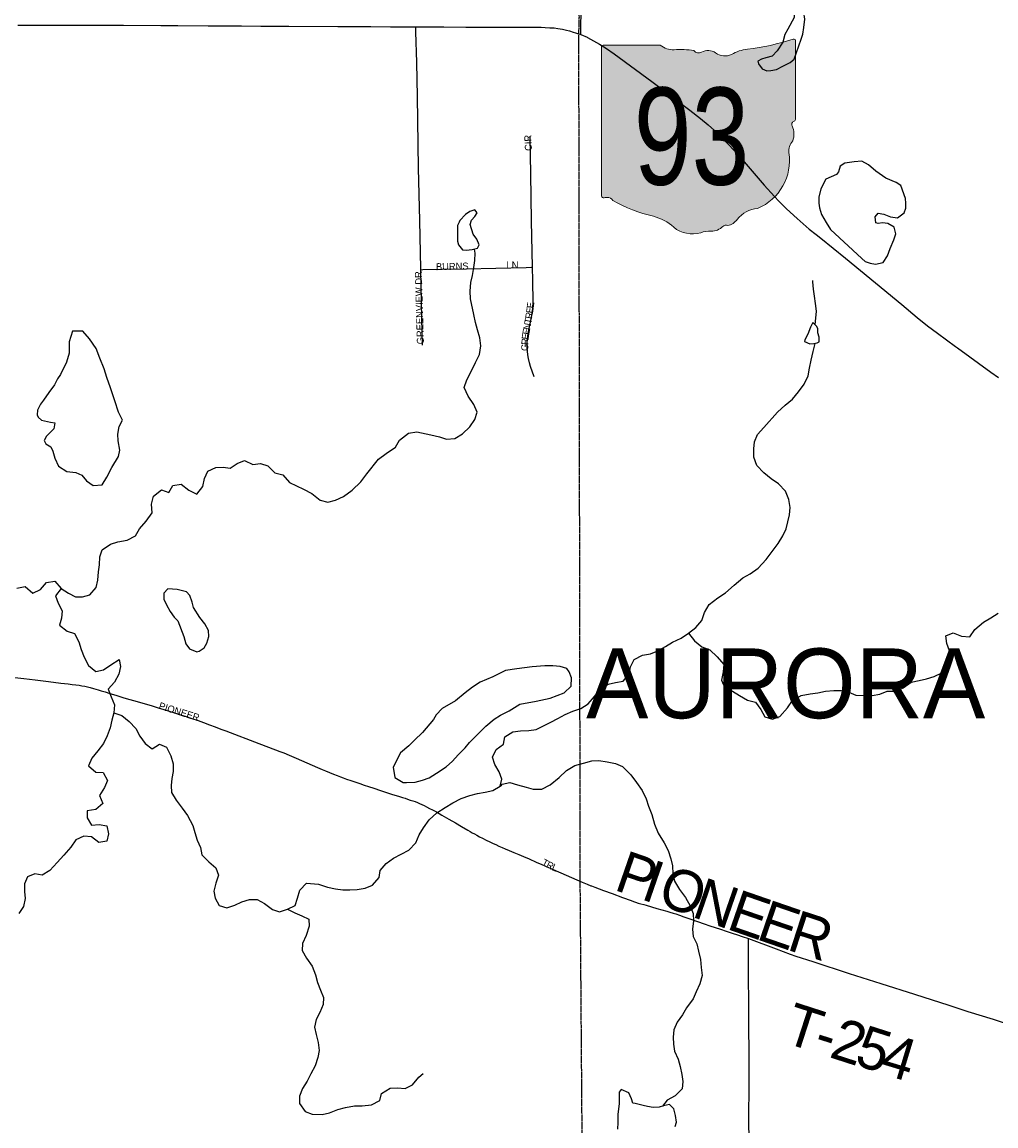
# Model space of a CAD drawing. Header units: feet. Extents: x 2113747 to 2516209, y 960708 to 1356798.
# Tile 192 of 253: x 2294740 to 2301720, y 1202730 to 1210639. Entities that reach past the tile are written whole.
import ezdxf
from ezdxf.enums import TextEntityAlignment as Align

# ---------------------------------------------------------------- set-up
doc = ezdxf.new("R2010")
doc.units = ezdxf.units.FT
doc.header["$LTSCALE"] = 50
doc.header["$MEASUREMENT"] = 0
doc.linetypes.add('OhDOT_USTN3', pattern=[0.22, 0.165, -0.055])
for name, color, linetype in [('0_Xref', 7, 'Continuous'), ('GM_X_City_Street', 251, 'Continuous'), ('GM_X_City_Street_Text', 251, 'Continuous'), ('GM_X_Corporation_Text', 251, 'Continuous'), ('GM_X_Minor_Lake', 5, 'Continuous'), ('GM_X_Minor_River', 5, 'Continuous'), ('GM_X_State_Location', 251, 'Continuous'), ('GM_X_State_Route', 1, 'Continuous'), ('GM_X_State_Shield', 251, 'Continuous'), ('GM_X_Township', 251, 'OhDOT_USTN3'), ('GM_X_Township_Road', 4, 'Continuous'), ('GM_X_Township_Road_Text', 4, 'Continuous'), ('GM_X_Township_Subdivision', 4, 'Continuous')]:
    doc.layers.add(name, color=color, linetype=linetype)
doc.styles.add('Styledgn030', font='dgn030.shx')

# ---------------------------------------------------------------- blocks, each defined once
blk = doc.blocks.new('M1-H5_214')
at = {"layer": 'GM_X_State_Shield', "linetype": 'Continuous', "true_color": 0x1e0000}
h = blk.add_hatch(color=18, dxfattribs=at)
edge = h.paths.add_edge_path()
edge.add_line((711.5512748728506, 89.69038223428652), (711.5512748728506, 642.4292893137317))
edge.add_line((711.5512748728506, 642.4292893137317), (711.4519030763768, 642.5278091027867))
edge.add_arc((696.1098771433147, 644.721661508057), 15.49808853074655, 351.8620861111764, 457.7380000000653)
edge.add_line((694.023161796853, 660.0786262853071), (694.0231846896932, 660.0786317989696))
edge.add_arc((215.6435505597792, 2056.797888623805), 1476.371144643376, 275.84446944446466, 288.906452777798, ccw=False)
edge.add_line((365.9801086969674, 588.1009573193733), (365.9801066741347, 588.1009594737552))
edge.add_arc((403.9586955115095, 293.515786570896), 297.0232268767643, 97.34618055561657, 120.7688527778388)
edge.add_line((252.0087886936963, 548.7294678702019), (252.0087824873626, 548.729464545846))
edge.add_arc((204.612707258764, 651.1715615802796), 112.8750246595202, 233.8562055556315, 294.82819166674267, ccw=False)
edge.add_line((138.0374625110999, 560.0205441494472), (138.0374654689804, 560.0205424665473))
edge.add_arc((83.50627348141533, 483.6645863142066), 93.82900905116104, 54.4666833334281, 119.1411305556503)
edge.add_line((37.81506425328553, 565.6169892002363), (37.81506453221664, 565.6169886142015))
edge.add_arc((17.25471621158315, 605.7913352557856), 45.12987980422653, 219.7920611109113, 297.10236944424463, ccw=False)
edge.add_line((-17.42182925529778, 576.9080659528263), (-17.42182980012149, 576.9080661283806))
edge.add_arc((-110.2402786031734, 23.03722839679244), 561.5943102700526, 80.48669166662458, 94.98826944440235)
edge.add_line((-159.0719053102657, 582.5045121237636), (-159.0719000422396, 582.5044846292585))
edge.add_arc((-162.1074610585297, 738.9084848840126), 156.4334552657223, 231.6195055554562, 271.111883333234, ccw=False)
edge.add_line((-259.2340128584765, 616.2795369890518), (-259.2015184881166, 616.2440637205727))
edge.add_line((-259.2015184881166, 616.2440637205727), (-666.9041242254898, 616.2440637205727))
edge.add_line((-666.9041242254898, 616.2440637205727), (-666.9412597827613, 616.2795633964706))
edge.add_arc((-664.6604070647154, 600.313595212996), 16.1280634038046, 98.1301027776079, 188.1301027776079)
edge.add_line((-680.62637524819, 598.0327424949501), (-680.6072733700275, 598.0636480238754))
edge.add_line((-680.6072733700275, 598.0636480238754), (-680.6072733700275, -458.5712582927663))
edge.add_line((-680.6072733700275, -458.5712582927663), (-680.6263743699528, -458.6079740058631))
edge.add_arc((-664.5151342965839, -460.8841950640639), 16.27123962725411, 171.9583861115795, 258.3066138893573)
edge.add_line((-667.812895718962, -476.8177448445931), (-667.8128982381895, -476.817741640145))
edge.add_arc((-662.0481153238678, -352.78184326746), 124.169790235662, 267.3389944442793, 280.6038555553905)
edge.add_line((-639.1987016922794, -474.8311820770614), (-639.1987019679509, -474.8311816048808))
edge.add_arc((-636.6434350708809, -519.5311031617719), 44.77289778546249, 29.74838055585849, 93.27174722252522, ccw=False)
edge.add_line((-597.7710303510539, -497.3151510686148), (-597.7710260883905, -497.3151543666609))
edge.add_arc((-71.36636178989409, 429.8114385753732), 1066.145201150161, 240.4129222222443, 257.1985000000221)
edge.add_line((-307.5964472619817, -609.8331817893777), (-307.5964406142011, -609.8331830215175))
edge.add_arc((-389.2220105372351, -933.2680402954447), 333.5758393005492, 47.18415555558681, 75.83597222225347, ccw=False)
edge.add_line((-162.5091320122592, -688.5761702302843), (-162.5091265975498, -688.57617497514))
edge.add_arc((-28.4401791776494, -524.7737584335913), 211.673603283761, 230.7003722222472, 286.291836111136)
edge.add_line((30.94060543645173, -727.9476660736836), (30.94060344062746, -727.9476635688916))
edge.add_arc((93.86574833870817, -890.0948709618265), 173.9289818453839, 85.69512222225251, 111.20994722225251, ccw=False)
edge.add_line((106.9214873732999, -716.6565868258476), (106.9214872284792, -716.6565896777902))
edge.add_arc((109.3286034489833, -603.9020136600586), 112.7802669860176, 268.7770194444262, 315.5492722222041)
edge.add_line((189.8371287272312, -682.8815425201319), (189.8371289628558, -682.8815423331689))
edge.add_arc((211.3496800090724, -706.2366200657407), 31.75294487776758, 65.75173055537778, 132.6484222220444, ccw=False)
edge.add_line((224.3903386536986, -677.2850962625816), (224.3903387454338, -677.2850960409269))
edge.add_arc((197.8102065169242, -560.9801045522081), 119.3036230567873, 282.8731916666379, 323.2771111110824)
edge.add_line((293.4364551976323, -632.3171569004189), (293.43645941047, -632.317151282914))
edge.add_arc((454.0505528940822, -755.2192038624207), 202.2419381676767, 94.40312222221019, 142.576749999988, ccw=False)
edge.add_line((438.5237596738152, -553.5741685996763), (438.523756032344, -553.5741696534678))
edge.add_arc((298.3474105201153, -211.9398530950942), 369.2741719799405, 292.3088861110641, 368.9858388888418)
edge.add_line((663.0894711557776, -154.2627927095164), (663.0894695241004, -154.2627859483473))
edge.add_arc((767.0788936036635, -141.6241802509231), 104.7546403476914, 136.8064972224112, 186.9295944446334, ccw=False)
edge.add_line((690.7079159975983, -69.92335421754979), (690.7079167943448, -69.92335321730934))
edge.add_arc((555.3839252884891, -20.75759949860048), 143.9786581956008, 340.0329638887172, 383.6495666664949)
edge.add_line((687.2706862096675, 36.99823405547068), (687.2706862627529, 36.99823372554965))
edge.add_arc((707.9709234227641, 49.11239851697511), 23.98442842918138, 107.943983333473, 210.3369666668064, ccw=False)
edge.add_line((700.5816322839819, 71.93018069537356), (700.5816327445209, 71.93017908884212))
edge.add_arc((695.0167986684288, 87.55475994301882), 16.58598520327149, 289.6038111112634, 367.734130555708)
edge.add_line((711.451904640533, 89.78684346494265), (711.4156001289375, 89.82605697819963))
edge.add_line((711.4156001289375, 89.82605697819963), (711.5512748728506, 89.69038223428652))
at = {"layer": 'GM_X_State_Shield', "color": 7, "linetype": 'Continuous', "lineweight": 13, "flags": 128}
blk.add_lwpolyline([(711.5512748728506, 89.69038223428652), (711.5512748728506, 642.4292893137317), (711.4519030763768, 642.5278091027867, 0.4979057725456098), (694.023161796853, 660.0786262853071), (694.0231846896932, 660.0786317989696, -0.05705544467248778), (365.9801086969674, 588.1009573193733), (365.9801066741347, 588.1009594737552, 0.1025580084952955), (252.0087886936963, 548.7294678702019), (252.0087824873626, 548.729464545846, -0.272499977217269), (138.0374625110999, 560.0205441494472), (138.0374654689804, 560.0205424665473, 0.2899328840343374), (37.81506425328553, 565.6169892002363), (37.81506453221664, 565.6169886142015, -0.3507354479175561), (-17.42182925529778, 576.9080659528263), (-17.42182980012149, 576.9080661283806, 0.06335965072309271), (-159.0719053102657, 582.5045121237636), (-159.0719000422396, 582.5044846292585, -0.1740440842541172), (-259.2340128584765, 616.2795369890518), (-259.2015184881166, 616.2440637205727), (-666.9041242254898, 616.2440637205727), (-666.9412597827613, 616.2795633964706, 0.414213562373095), (-680.62637524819, 598.0327424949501), (-680.6072733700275, 598.0636480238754), (-680.6072733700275, -458.5712582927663), (-680.6263743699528, -458.6079740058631, 0.3956667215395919), (-667.812895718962, -476.8177448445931), (-667.8128982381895, -476.817741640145, 0.05794359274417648), (-639.1987016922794, -474.8311820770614), (-639.1987019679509, -474.8311816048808, -0.2844960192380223), (-597.7710303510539, -497.3151510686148), (-597.7710260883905, -497.3151543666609, 0.0733721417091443), (-307.5964472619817, -609.8331817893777), (-307.5964406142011, -609.8331830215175, -0.1256725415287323), (-162.5091320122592, -688.5761702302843), (-162.5091265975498, -688.57617497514, 0.2474354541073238), (30.94060543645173, -727.9476660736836), (30.94060344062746, -727.9476635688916, -0.1117916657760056), (106.9214873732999, -716.6565868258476), (106.9214872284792, -716.6565896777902, 0.2069637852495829), (189.8371287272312, -682.8815425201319), (189.8371289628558, -682.8815423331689, -0.3004743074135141), (224.3903386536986, -677.2850962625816), (224.3903387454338, -677.2850960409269, 0.1781447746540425), (293.4364551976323, -632.3171569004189), (293.43645941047, -632.317151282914, -0.213348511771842), (438.5237596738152, -553.5741685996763), (438.523756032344, -553.5741696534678, 0.3476349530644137), (663.0894711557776, -154.2627927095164), (663.0894695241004, -154.2627859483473, -0.2222582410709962), (690.7079159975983, -69.92335421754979), (690.7079167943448, -69.92335321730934, 0.1926447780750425), (687.2706862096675, 36.99823405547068), (687.2706862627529, 36.99823372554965, -0.4790820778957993), (700.5816322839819, 71.93018069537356), (700.5816327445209, 71.93017908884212, 0.354758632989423), (711.451904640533, 89.78684346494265), (711.4156001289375, 89.82605697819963), (711.5512748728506, 89.69038223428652)], format="xyb", dxfattribs=at)
at = {"layer": 'GM_X_State_Shield', "color": 9, "linetype": 'Continuous', "lineweight": 13, "style": 'Styledgn030', "width": 0.8}
blk.add_text('93', height=696.0951421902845, dxfattribs=at).set_placement((-34.02348432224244, -384.0604357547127), align=Align.CENTER)
blk = doc.blocks.new('POR')
at = {"layer": 'GM_X_City_Street', "flags": 128}
for points in [[(2297598.127891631, 1208864.675441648), (2297598.029466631, 1208869.563883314), (2297590.581974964, 1209217.332216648), (2297582.248658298, 1209591.445641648), (2297573.062324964, 1210106.470858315), (2297569.059708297, 1210349.350949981), (2297563.154208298, 1210569.166783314), (2297562.202766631, 1210604.271699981)], [(2298397.831016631, 1208881.899816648), (2298392.056749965, 1209214.707549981), (2298386.380908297, 1209550.205566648), (2298381.918974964, 1209815.329708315)], [(2297598.127891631, 1208864.675441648), (2297611.710541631, 1208865.003524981), (2297750.358558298, 1208868.153124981), (2297922.175799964, 1208871.532383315), (2298136.775108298, 1208875.764658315), (2298354.261549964, 1208880.029741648), (2298390.350716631, 1208881.604541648), (2298397.831016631, 1208881.899816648)], [(2297609.709233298, 1208324.092533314), (2297604.558324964, 1208515.201074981), (2297598.127891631, 1208864.675441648)], [(2298411.479283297, 1208096.697974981), (2298385.002958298, 1208170.582341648), (2298377.227383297, 1208197.222708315), (2298370.37044163, 1208227.176716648), (2298365.547616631, 1208255.227841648), (2298362.037124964, 1208281.704166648), (2298360.363899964, 1208309.295974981), (2298360.593558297, 1208340.037383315), (2298362.332399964, 1208367.268299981), (2298367.712966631, 1208408.016249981), (2298393.664358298, 1208535.968749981), (2298398.257524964, 1208562.018566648), (2298401.538358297, 1208594.564433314), (2298404.163024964, 1208631.703466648), (2298400.685341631, 1208786.132291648), (2298397.831016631, 1208881.899816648)], [(2294665.390974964, 1205945.619599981), (2294752.661141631, 1205935.580249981), (2294833.861766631, 1205925.573708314), (2294910.305183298, 1205916.387374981), (2294965.029483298, 1205909.858516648), (2295018.441449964, 1205903.329658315), (2295070.967591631, 1205897.227308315), (2295098.756249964, 1205893.716816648), (2295124.379558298, 1205890.239133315), (2295148.264024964, 1205886.761449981), (2295169.097316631, 1205883.283766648), (2295188.651083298, 1205879.773274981), (2295208.631358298, 1205875.442574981), (2295228.611633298, 1205870.652558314), (2295250.593216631, 1205864.648633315), (2295268.112866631, 1205859.333683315), (2295284.976349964, 1205854.182774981), (2295307.614099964, 1205847.161791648), (2295334.549741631, 1205838.894091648), (2295367.981433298, 1205828.461041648), (2295412.699191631, 1205814.976816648), (2295460.894633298, 1205800.639574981), (2295502.594024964, 1205788.467683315), (2295549.050624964, 1205774.950649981), (2295588.125349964, 1205763.664583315), (2295631.104266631, 1205751.033374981), (2295673.230166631, 1205738.861483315), (2295715.782574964, 1205726.263083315), (2295755.283808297, 1205714.058383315), (2295794.817849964, 1205701.459983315), (2295831.464758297, 1205689.616174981), (2295874.706141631, 1205675.803866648), (2295915.093199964, 1205662.746149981), (2295955.447449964, 1205649.261924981), (2296001.051033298, 1205633.612349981), (2296041.438091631, 1205619.275108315), (2296083.104674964, 1205604.052041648), (2296123.327691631, 1205589.452333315), (2296165.617633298, 1205573.605908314), (2296199.902341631, 1205560.580999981), (2296230.578133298, 1205548.901233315), (2296405.709016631, 1205482.726824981), (2296486.909641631, 1205451.854183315), (2296555.938374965, 1205425.345049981), (2296588.090541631, 1205412.746649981), (2296614.993374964, 1205401.854283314), (2296654.068099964, 1205385.351691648), (2296705.314716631, 1205363.599766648), (2296857.709424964, 1205297.950291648), (2296890.255291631, 1205284.072366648), (2296915.878599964, 1205273.179999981), (2296944.520274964, 1205261.434616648), (2296971.882424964, 1205250.575058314), (2296998.818066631, 1205240.142008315), (2297021.390199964, 1205231.447799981), (2297041.567324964, 1205223.869074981), (2297066.107958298, 1205214.912399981), (2297095.208949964, 1205204.479349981), (2297117.781083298, 1205196.670966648), (2297138.187866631, 1205189.682791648), (2297160.333491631, 1205182.300916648), (2297191.599833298, 1205171.867866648), (2297223.194258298, 1205161.237966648), (2297260.202058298, 1205149.262924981), (2297308.824008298, 1205133.154033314), (2297351.376416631, 1205119.243299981), (2297395.241158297, 1205105.332566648), (2297438.646583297, 1205091.848341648), (2297467.747574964, 1205082.727624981), (2297485.529691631, 1205077.051783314), (2297503.344616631, 1205071.408749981), (2297522.635916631, 1205064.978316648), (2297539.827483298, 1205059.236858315), (2297556.756583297, 1205053.134508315), (2297573.685683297, 1205046.638458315), (2297588.449433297, 1205040.536108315), (2297604.066199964, 1205033.580741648), (2297621.454616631, 1205025.313041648), (2297639.236733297, 1205016.192324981), (2297660.102833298, 1205005.332766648), (2297682.674966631, 1204993.587383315), (2297709.577799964, 1204979.250141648), (2297749.538349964, 1204957.071708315), (2297798.160299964, 1204928.823733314), (2297847.208758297, 1204900.575758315), (2297888.875341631, 1204875.805466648), (2297935.791258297, 1204848.443316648), (2297952.261041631, 1204838.863283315), (2297967.024791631, 1204830.169074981), (2297981.788541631, 1204821.901374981), (2297999.176958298, 1204812.354149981), (2298018.697916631, 1204801.921099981), (2298039.957716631, 1204791.061541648), (2298066.466849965, 1204778.003824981), (2298092.516666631, 1204765.405424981), (2298115.515308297, 1204754.545866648), (2298135.495583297, 1204745.425149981), (2298158.067716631, 1204735.418608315), (2298180.639849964, 1204725.412066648), (2298203.638491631, 1204715.405524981), (2298231.000641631, 1204703.692949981), (2298263.973016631, 1204689.749408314), (2298300.488691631, 1204674.132641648), (2298334.773399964, 1204659.762591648), (2298374.274633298, 1204642.833491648), (2298424.635424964, 1204620.655058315), (2298464.595974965, 1204603.266641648), (2298530.147024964, 1204574.985858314), (2298602.653441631, 1204544.113216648), (2298717.285758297, 1204494.146124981), (2298755.507466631, 1204477.184216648), (2298789.824983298, 1204462.256424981), (2298817.187133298, 1204450.970358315), (2298822.009958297, 1204449.067474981)]]:
    blk.add_lwpolyline(points, dxfattribs=at)
at = {"layer": 'GM_X_Minor_Lake'}
for p, q in [((2300273.459999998, 1210373.97), (2300324.809999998, 1210516.46)), ((2297861.499999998, 1209181.86), (2297860.039999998, 1209069.68)), ((2300533.589999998, 1209153.38), (2300758.769999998, 1208944.19)), ((2300390.879999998, 1208453.56), (2300371.109999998, 1208403.38)), ((2294994.769999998, 1208081.51), (2294972.959999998, 1208039.34)), ((2295855.789999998, 1206349.12), (2295900.359999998, 1206237.16)), ((2297947.489999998, 1205476.39), (2298063.009999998, 1205595.17)), ((2299192.849999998, 1202876.47), (2299134.789999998, 1202890.2))]:
    blk.add_line(p, q, dxfattribs=at)
at = {"layer": 'GM_X_Minor_Lake', "flags": 128}
for points in [[(2300324.809999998, 1210516.46), (2300336.639999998, 1210552.58), (2300344.419999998, 1210598.69), (2300350.139999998, 1210658.82), (2300335.659999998, 1210754.89), (2300301.579999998, 1210764.74), (2300273.719999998, 1210734.55), (2300274.009999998, 1210672.45), (2300228.389999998, 1210588.09), (2300206.559999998, 1210549.92), (2300192.819999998, 1210495.76), (2300151.079999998, 1210433.46), (2300117.239999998, 1210395.23), (2300071.269999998, 1210382.97), (2300039.299999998, 1210372.79), (2300013.349999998, 1210358.64), (2300017.439999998, 1210340.63), (2300045.629999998, 1210304.71), (2300077.729999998, 1210288.85), (2300105.749999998, 1210291), (2300147.729999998, 1210299.22), (2300193.659999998, 1210323.49), (2300245.559999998, 1210349.8), (2300273.459999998, 1210373.97)], [(2300758.769999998, 1208944.19), (2300782.879999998, 1208924.28), (2300818.979999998, 1208910.44), (2300857.029999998, 1208904.63), (2300911.019999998, 1208914.92), (2300942.809999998, 1208963.15), (2300962.569999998, 1209015.33), (2300988.289999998, 1209077.56), (2301002.079999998, 1209121.7), (2300991.839999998, 1209169.72), (2300945.689999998, 1209195.53), (2300907.639999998, 1209199.34), (2300875.629999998, 1209195.18), (2300859.589999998, 1209201.11), (2300855.389999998, 1209243.15), (2300875.279999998, 1209269.29), (2300917.349999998, 1209261.49), (2300965.459999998, 1209243.7), (2301015.539999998, 1209235.95), (2301061.389999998, 1209272.23), (2301075.239999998, 1209306.36), (2301075.079999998, 1209340.41), (2301072.909999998, 1209374.46), (2301038.419999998, 1209468.43), (2301004.299999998, 1209488.28), (2300932.099999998, 1209519.97), (2300859.799999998, 1209569.67), (2300807.539999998, 1209615.49), (2300759.379999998, 1209641.28), (2300703.359999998, 1209637), (2300637.359999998, 1209626.64), (2300603.439999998, 1209606.44), (2300591.619999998, 1209566.32), (2300577.709999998, 1209546.22), (2300501.809999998, 1209513.78), (2300466.129999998, 1209443.49), (2300450.409999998, 1209383.31), (2300450.609999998, 1209341.25), (2300454.779999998, 1209307.22), (2300471.019999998, 1209259.22), (2300503.319999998, 1209203.3), (2300533.589999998, 1209153.38)], [(2297860.039999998, 1209069.68), (2297868.179999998, 1209041.68), (2297896.379999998, 1209005.76), (2297922.409999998, 1209003.89), (2297966.419999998, 1209008.12), (2298004.399999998, 1209018.33), (2298016.289999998, 1209042.43), (2298000.079999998, 1209084.42), (2297973.889999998, 1209118.33), (2297951.529999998, 1209188.33), (2297961.399999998, 1209218.43), (2297985.279999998, 1209246.59), (2298001.159999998, 1209272.72), (2297985.049999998, 1209292.67), (2297949.079999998, 1209280.47), (2297919.159999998, 1209260.28), (2297877.339999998, 1209216), (2297873.389999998, 1209205.97), (2297861.499999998, 1209181.86)], [(2300371.109999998, 1208403.38), (2300351.289999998, 1208361.22), (2300347.349999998, 1208351.18), (2300387.459999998, 1208333.36), (2300415.469999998, 1208335.5), (2300439.469999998, 1208339.64), (2300453.439999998, 1208347.72), (2300453.269999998, 1208381.77), (2300443.119999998, 1208411.76), (2300442.979999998, 1208439.8), (2300436.889999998, 1208457.8), (2300408.739999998, 1208485.71), (2300390.879999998, 1208453.56)], [(2294972.959999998, 1208039.34), (2294931.199999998, 1207985.04), (2294893.449999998, 1207928.75), (2294871.569999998, 1207900.6), (2294849.759999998, 1207858.42), (2294847.919999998, 1207824.35), (2294853.999999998, 1207808.35), (2294878.129999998, 1207786.44), (2294944.239999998, 1207772.76), (2294974.289999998, 1207766.9), (2294968.479999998, 1207724.81), (2294914.699999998, 1207672.45), (2294898.839999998, 1207640.32), (2294910.969999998, 1207616.34), (2294945.099999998, 1207594.48), (2294961.259999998, 1207564.51), (2294973.509999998, 1207514.49), (2294999.809999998, 1207456.53), (2295060.029999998, 1207418.78), (2295126.119999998, 1207411.11), (2295168.249999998, 1207391.29), (2295200.459999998, 1207351.39), (2295248.659999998, 1207317.58), (2295314.679999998, 1207323.93), (2295348.439999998, 1207378.19), (2295384.129999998, 1207448.49), (2295431.779999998, 1207526.85), (2295439.569999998, 1207570.97), (2295429.229999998, 1207639.02), (2295426.999999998, 1207687.08), (2295434.739999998, 1207741.21), (2295458.529999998, 1207787.4), (2295430.239999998, 1207843.35), (2295405.819999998, 1207925.36), (2295373.349999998, 1208017.34), (2295346.969999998, 1208093.33), (2295328.659999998, 1208153.33), (2295296.259999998, 1208231.29), (2295269.909999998, 1208299.26), (2295223.539999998, 1208369.14), (2295175.239999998, 1208422.98), (2295101.179999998, 1208424.6), (2295077.529999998, 1208348.37), (2295077.929999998, 1208266.23), (2295058.229999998, 1208202.03), (2295014.629999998, 1208113.67), (2294994.769999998, 1208081.51)], [(2295900.359999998, 1206237.16), (2295914.629999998, 1206183.14), (2295938.809999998, 1206149.22), (2295992.949999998, 1206127.45), (2296008.949999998, 1206131.55), (2296044.859999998, 1206155.77), (2296064.699999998, 1206189.92), (2296078.499999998, 1206236.07), (2296076.269999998, 1206280.13), (2296050.029999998, 1206328.07), (2296013.789999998, 1206371.96), (2295969.409999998, 1206443.85), (2295959.219999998, 1206481.86), (2295942.969999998, 1206529.85), (2295918.829999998, 1206555.77), (2295850.699999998, 1206573.45), (2295784.619999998, 1206579.12), (2295756.749999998, 1206546.93), (2295754.959999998, 1206504.85), (2295775.179999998, 1206462.89), (2295801.429999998, 1206414.95), (2295829.649999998, 1206375.03), (2295855.789999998, 1206349.12)], [(2298063.009999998, 1205595.17), (2298122.819999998, 1205643.56), (2298168.719999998, 1205671.84), (2298230.599999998, 1205704.21), (2298308.439999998, 1205750.68), (2298424.409999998, 1205773.31), (2298524.379999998, 1205795.85), (2298626.269999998, 1205832.43), (2298676.079999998, 1205880.77), (2298677.779999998, 1205940.87), (2298661.569999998, 1205982.85), (2298643.439999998, 1206006.8), (2298597.349999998, 1206020.59), (2298543.279999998, 1206026.32), (2298487.239999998, 1206026.03), (2298397.199999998, 1206019.56), (2298287.199999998, 1206004.98), (2298205.189999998, 1205992.54), (2298115.349999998, 1205948.01), (2298023.469999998, 1205909.48), (2297969.609999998, 1205873.15), (2297915.749999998, 1205832.8), (2297845.969999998, 1205776.35), (2297750.179999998, 1205719.78), (2297708.359999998, 1205675.49), (2297688.519999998, 1205641.34), (2297610.899999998, 1205548.79), (2297553.119999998, 1205494.41), (2297511.299999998, 1205454.12), (2297451.489999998, 1205403.74), (2297399.949999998, 1205301.31), (2297412.319999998, 1205225.25), (2297470.529999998, 1205191.49), (2297494.549999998, 1205189.61), (2297558.569999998, 1205193.94), (2297610.549999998, 1205206.23), (2297658.509999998, 1205224.5), (2297710.389999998, 1205256.82), (2297780.209999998, 1205303.25), (2297826.049999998, 1205343.55), (2297865.859999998, 1205389.84), (2297915.659999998, 1205438.17), (2297947.489999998, 1205476.39)], [(2299134.789999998, 1202890.2), (2299118.719999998, 1202894.12), (2299108.569999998, 1202924.12), (2299088.339999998, 1202966.09), (2299034.189999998, 1202991.85), (2299020.269999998, 1202971.75), (2299020.659999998, 1202891.62), (2299011.019999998, 1202811.43), (2299009.299999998, 1202755.32), (2299007.529999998, 1202707.24)], [(2299421.729999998, 1202725.38), (2299429.589999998, 1202757.47), (2299423.359999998, 1202803.52), (2299411.129999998, 1202851.54), (2299380.949999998, 1202883.44), (2299336.969999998, 1202873.19), (2299306.989999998, 1202865.03), (2299262.969999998, 1202860.8), (2299222.909999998, 1202868.61), (2299192.849999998, 1202876.47)]]:
    blk.add_lwpolyline(points, dxfattribs=at)
at = {"layer": 'GM_X_Minor_River', "flags": 128}
for points in [[(2295020.079999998, 1206579.23), (2295072.259999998, 1206547.44), (2295122.429999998, 1206521.66), (2295172.469999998, 1206519.9), (2295226.439999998, 1206536.21), (2295270.209999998, 1206588.51), (2295283.959999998, 1206640.67), (2295287.679999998, 1206700.79), (2295295.439999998, 1206750.91), (2295297.169999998, 1206807), (2295314.939999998, 1206857.18), (2295372.789999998, 1206897.54), (2295426.739999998, 1206915.85), (2295492.739999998, 1206926.19), (2295552.629999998, 1206956.55), (2295580.389999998, 1207008.77), (2295628.169999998, 1207063.11), (2295671.919999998, 1207121.43), (2295667.599999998, 1207185.51), (2295681.339999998, 1207241.67), (2295739.159999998, 1207288.04), (2295791.279999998, 1207268.27), (2295821.069999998, 1207318.5), (2295881.069999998, 1207326.82), (2295935.309999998, 1207285.04), (2295993.499999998, 1207255.28), (2296035.249999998, 1207311.59), (2296046.989999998, 1207367.74), (2296070.749999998, 1207419.94), (2296128.659999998, 1207448.28), (2296180.699999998, 1207448.54), (2296230.759999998, 1207442.79), (2296282.629999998, 1207477.11), (2296334.559999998, 1207497.41), (2296394.739999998, 1207469.67), (2296448.749999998, 1207475.96), (2296500.859999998, 1207460.2), (2296551.159999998, 1207408.38), (2296609.259999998, 1207394.65), (2296655.559999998, 1207340.79), (2296705.719999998, 1207315.01), (2296757.859999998, 1207293.24), (2296816.059999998, 1207261.49), (2296876.329999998, 1207213.72), (2296930.439999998, 1207199.97), (2296986.419999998, 1207212.27), (2297044.339999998, 1207238.62), (2297106.149999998, 1207285), (2297167.909999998, 1207345.41), (2297211.659999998, 1207401.73), (2297295.209999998, 1207506.32), (2297349.049999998, 1207548.67), (2297416.889999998, 1207593.09), (2297444.659999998, 1207643.31), (2297510.459999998, 1207693.72), (2297568.469999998, 1207702.03), (2297668.629999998, 1207682.51), (2297730.759999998, 1207666.8), (2297782.869999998, 1207651.04), (2297840.889999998, 1207655.34), (2297896.769999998, 1207689.68), (2297948.559999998, 1207738.03), (2297986.329999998, 1207792.3), (2298002.089999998, 1207844.47), (2297977.809999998, 1207898.42), (2297937.489999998, 1207958.32), (2297909.169999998, 1208020.28), (2297926.919999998, 1208074.45), (2297960.619999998, 1208140.72), (2297990.369999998, 1208198.97), (2298018.099999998, 1208257.2), (2298027.809999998, 1208319.35), (2298021.519999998, 1208377.41), (2298005.239999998, 1208433.42), (2297990.969999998, 1208485.43), (2297978.689999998, 1208543.46), (2297954.129999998, 1208655.51), (2297951.849999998, 1208711.58), (2297955.559999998, 1208771.7), (2297967.319999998, 1208823.84), (2297979.049999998, 1208879.99), (2297984.809999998, 1208930.09), (2297986.559999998, 1208982.18), (2297983.029999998, 1209012.59)], [(2300423.979999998, 1208470.61), (2300434.349999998, 1208567.97), (2300428.089999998, 1208622.01), (2300419.819999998, 1208676.06), (2300411.569999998, 1208726.09), (2300407.319999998, 1208778.16), (2300407.279999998, 1208786.17)], [(2300409.749999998, 1208277.38), (2300423.599999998, 1208336.9)], [(2296642.309999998, 1204281.75), (2296696.209999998, 1204310.08), (2296713.969999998, 1204362.25), (2296729.709999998, 1204418.43), (2296779.499999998, 1204468.76), (2296865.589999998, 1204463.2), (2296929.759999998, 1204439.49), (2296985.839999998, 1204429.76), (2297037.909999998, 1204422), (2297089.949999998, 1204422.27), (2297141.979999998, 1204424.54), (2297197.979999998, 1204432.84), (2297251.909999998, 1204455.16), (2297299.679999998, 1204509.49), (2297307.439999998, 1204559.61), (2297349.239999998, 1204609.91), (2297401.089999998, 1204648.25), (2297512.899999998, 1204704.91), (2297562.669999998, 1204759.25), (2297586.419999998, 1204815.46), (2297616.199999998, 1204865.7), (2297657.949999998, 1204922), (2297713.749999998, 1204972.37), (2297771.619999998, 1205010.73), (2297827.489999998, 1205045.07), (2297887.379999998, 1205075.43), (2297949.319999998, 1205097.78), (2298003.289999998, 1205112.08), (2298059.289999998, 1205120.38), (2298115.269999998, 1205132.69), (2298167.159999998, 1205165), (2298178.929999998, 1205215.14), (2298160.659999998, 1205267.13), (2298128.379999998, 1205319.06), (2298112.119999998, 1205373.06), (2298137.869999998, 1205427.28), (2298189.719999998, 1205465.6), (2298199.479999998, 1205517.74), (2298257.339999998, 1205554.1), (2298311.349999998, 1205560.39), (2298373.389999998, 1205562.7), (2298425.389999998, 1205570.98), (2298477.289999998, 1205597.29), (2298529.219999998, 1205621.59), (2298581.129999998, 1205647.9), (2298633.029999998, 1205678.22), (2298686.949999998, 1205700.53), (2298744.899999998, 1205720.86), (2298796.769999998, 1205755.18), (2298842.559999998, 1205805.49), (2298886.319999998, 1205861.81), (2298940.199999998, 1205894.13), (2298994.179999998, 1205906.42), (2299048.179999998, 1205916.72), (2299091.969999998, 1205967.03), (2299101.719999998, 1206019.16), (2299127.489999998, 1206071.37), (2299187.379999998, 1206101.73), (2299245.369999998, 1206112.04), (2299297.309999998, 1206134.34), (2299351.199999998, 1206164.67), (2299403.079999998, 1206196.98), (2299462.989999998, 1206225.33), (2299516.859999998, 1206259.66), (2299568.709999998, 1206299.99), (2299612.489999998, 1206352.3), (2299630.229999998, 1206408.47), (2299665.979999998, 1206464.75), (2299727.789999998, 1206513.13), (2299781.659999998, 1206549.47), (2299843.439999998, 1206603.87), (2299907.229999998, 1206656.28), (2299959.119999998, 1206686.6), (2300014.979999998, 1206726.94), (2300072.709999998, 1206789.33), (2300158.229999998, 1206901.95), (2300191.989999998, 1206958.21), (2300215.759999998, 1207008.41), (2300229.519999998, 1207058.56), (2300241.289999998, 1207108.7), (2300245.039999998, 1207160.8), (2300234.749999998, 1207218.84), (2300212.459999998, 1207276.81), (2300162.159999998, 1207330.64), (2300109.949999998, 1207366.44), (2300055.709999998, 1207408.23), (2300005.409999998, 1207462.05), (2299985.099999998, 1207522.05), (2299984.809999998, 1207580.13), (2299990.569999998, 1207632.25), (2300012.339999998, 1207684.44), (2300056.119999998, 1207734.74), (2300155.669999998, 1207843.41), (2300209.469999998, 1207893.77), (2300261.299999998, 1207936.1), (2300305.069999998, 1207988.4), (2300344.829999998, 1208044.69), (2300374.559999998, 1208104.94), (2300384.309999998, 1208159.07), (2300396.029999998, 1208217.23), (2300409.749999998, 1208277.38)], [(2294701.829999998, 1206583.6), (2294761.829999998, 1206593.93), (2294816.099999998, 1206546.13), (2294872.009999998, 1206572.46), (2294913.789999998, 1206622.75), (2294973.789999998, 1206633.07), (2295020.079999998, 1206579.23), (2294978.299999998, 1206526.92), (2294998.569999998, 1206474.95), (2295026.839999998, 1206421), (2295023.099999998, 1206368.9), (2295007.319999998, 1206318.73), (2295063.579999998, 1206274.95), (2295115.699999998, 1206257.19), (2295146.019999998, 1206197.24), (2295162.279999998, 1206143.24), (2295184.569999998, 1206087.27), (2295216.879999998, 1206029.34), (2295269.129999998, 1205985.53), (2295323.109999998, 1205997.83), (2295376.969999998, 1206034.16), (2295434.819999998, 1206072.51), (2295445.089999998, 1206020.49), (2295433.339999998, 1205966.33), (2295401.579999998, 1205910.08), (2295357.799999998, 1205859.78), (2295378.079999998, 1205803.79), (2295402.369999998, 1205747.82), (2295396.639999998, 1205689.7), (2295382.889999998, 1205637.54), (2295371.149999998, 1205581.39), (2295349.409999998, 1205525.19), (2295323.649999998, 1205470.97), (2295283.879999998, 1205416.68), (2295240.109999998, 1205364.36), (2295216.349999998, 1205310.15), (2295268.609999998, 1205264.35), (2295320.659999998, 1205262.61), (2295352.949999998, 1205204.67), (2295331.179999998, 1205154.48), (2295295.429999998, 1205098.21), (2295319.729999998, 1205040.24), (2295267.909999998, 1204995.9), (2295205.899999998, 1204987.57), (2295206.139999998, 1204937.48)], [(2299516.859999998, 1206259.66), (2299559.149999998, 1206205.79), (2299613.409999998, 1206162), (2299669.559999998, 1206140.25), (2299721.829999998, 1206090.43), (2299770.129999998, 1206036.6), (2299764.379999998, 1205982.48), (2299752.649999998, 1205924.33), (2299776.939999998, 1205868.36), (2299831.089999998, 1205844.6), (2299881.279999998, 1205812.8), (2299939.479999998, 1205781.05), (2299997.599999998, 1205765.32), (2300035.879999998, 1205713.43), (2300064.149999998, 1205661.49), (2300118.269999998, 1205643.74), (2300170.219999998, 1205664.04), (2300225.959999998, 1205726.42), (2300261.729999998, 1205778.69), (2300323.609999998, 1205813.06), (2300389.589999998, 1205825.42), (2300443.599999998, 1205833.71), (2300499.579999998, 1205846.01), (2300557.599999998, 1205850.31), (2300611.639999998, 1205850.58), (2300665.729999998, 1205838.84), (2300715.889999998, 1205815.06), (2300775.939999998, 1205813.36), (2300833.979999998, 1205813.66), (2300887.979999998, 1205823.95), (2300939.909999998, 1205844.24), (2301003.949999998, 1205844.57), (2301055.879999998, 1205868.87), (2301113.729999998, 1205909.23), (2301169.709999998, 1205921.53), (2301223.699999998, 1205933.84), (2301277.649999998, 1205950.13), (2301331.569999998, 1205976.45), (2301383.399999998, 1206020.78), (2301399.139999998, 1206076.95), (2301386.849999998, 1206132.98), (2301368.579999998, 1206186.97), (2301362.309999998, 1206241.03), (2301414.249999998, 1206263.32), (2301472.399999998, 1206239.59), (2301532.479999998, 1206233.88), (2301570.249999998, 1206286.15), (2301630.039999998, 1206338.54), (2301683.919999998, 1206370.87), (2301735.809999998, 1206403.18)], [(2295396.639999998, 1205689.7), (2295454.789999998, 1205669.97), (2295507.019999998, 1205628.16), (2295555.309999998, 1205576.32), (2295583.589999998, 1205522.38), (2295621.859999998, 1205470.49), (2295672.079999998, 1205432.68), (2295723.969999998, 1205465.01), (2295774.099999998, 1205443.22), (2295806.429999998, 1205381.29), (2295822.709999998, 1205325.28), (2295822.979999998, 1205269.19), (2295813.209999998, 1205219.06), (2295807.449999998, 1205168.95), (2295811.689999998, 1205118.88), (2295843.979999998, 1205064.96), (2295886.279999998, 1205007.08), (2295926.569999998, 1204953.19), (2295962.929999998, 1204883.26), (2295977.199999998, 1204831.25), (2295995.459999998, 1204777.26), (2296017.729999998, 1204725.28), (2296027.999999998, 1204671.25), (2296078.279999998, 1204621.43), (2296128.509999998, 1204579.62), (2296146.779999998, 1204527.62), (2296129.039999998, 1204469.43), (2296115.309999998, 1204411.27), (2296123.559999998, 1204361.23), (2296151.829999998, 1204309.28), (2296207.939999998, 1204293.55), (2296263.889999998, 1204311.87), (2296315.819999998, 1204336.17), (2296369.769999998, 1204352.47), (2296423.809999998, 1204352.75), (2296477.989999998, 1204322.98), (2296534.229999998, 1204281.2), (2296584.349999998, 1204263.42), (2296642.309999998, 1204281.75), (2296694.469999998, 1204255.97), (2296744.599999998, 1204236.2), (2296794.749999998, 1204210.41), (2296796.999999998, 1204160.34), (2296775.299999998, 1204094.12), (2296749.559999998, 1204037.89), (2296747.799999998, 1203987.81), (2296778.089999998, 1203931.87), (2296818.389999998, 1203873.98), (2296842.709999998, 1203812), (2296856.969999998, 1203757.98), (2296879.259999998, 1203702), (2296901.519999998, 1203650.03), (2296897.749999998, 1203599.93), (2296874.009999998, 1203543.71), (2296848.229999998, 1203493.49), (2296836.489999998, 1203437.34), (2296846.739999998, 1203385.31), (2296861.039999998, 1203327.28), (2296869.309999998, 1203271.23), (2296859.549999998, 1203219.09), (2296841.809999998, 1203160.91), (2296810.069999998, 1203102.65), (2296782.309999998, 1203050.41), (2296750.529999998, 1202998.16), (2296728.769999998, 1202943.96), (2296729.029999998, 1202889.87), (2296769.329999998, 1202833.98), (2296819.459999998, 1202814.2), (2296891.509999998, 1202812.57), (2296943.489999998, 1202824.86), (2297003.429999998, 1202847.21), (2297057.399999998, 1202861.5), (2297123.379999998, 1202873.86), (2297177.419999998, 1202874.14), (2297243.439999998, 1202880.49), (2297303.329999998, 1202912.85), (2297315.099999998, 1202963), (2297378.969999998, 1202999.38), (2297430.979999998, 1203003.66), (2297485.049999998, 1202997.93), (2297538.969999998, 1203024.25), (2297582.729999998, 1203078.56), (2297614.629999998, 1203104.77)], [(2298167.159999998, 1205165), (2298175.459999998, 1205171.98), (2298181.089999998, 1205179.09), (2298235.069999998, 1205191.4), (2298291.209999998, 1205173.66), (2298353.329999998, 1205155.94), (2298403.429999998, 1205142.17), (2298465.479999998, 1205142.49), (2298525.369999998, 1205172.85), (2298589.169999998, 1205225.25), (2298642.969999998, 1205275.62), (2298702.829999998, 1205311.98), (2298764.799999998, 1205328.33), (2298822.759999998, 1205346.65), (2298874.799999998, 1205346.92), (2298932.869999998, 1205339.2), (2298992.969999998, 1205327.49), (2299043.109999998, 1205305.71), (2299103.439999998, 1205245.92), (2299143.739999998, 1205190.03), (2299184.049999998, 1205132.15), (2299212.349999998, 1205074.2), (2299230.619999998, 1205020.2), (2299252.929999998, 1204960.22), (2299273.269999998, 1204892.21), (2299299.599999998, 1204828.24), (2299341.959999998, 1204758.35), (2299370.239999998, 1204704.4), (2299390.549999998, 1204644.4), (2299402.799999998, 1204592.38), (2299405.069999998, 1204536.3), (2299417.329999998, 1204484.28), (2299451.639999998, 1204424.36), (2299495.949999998, 1204366.48), (2299528.259999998, 1204306.55), (2299550.539999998, 1204252.58), (2299552.789999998, 1204200.51), (2299545.069999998, 1204140.36), (2299551.329999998, 1204086.32), (2299577.599999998, 1204034.36), (2299587.849999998, 1203982.33), (2299602.149999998, 1203922.3), (2299608.439999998, 1203864.23), (2299614.709999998, 1203808.17), (2299598.989999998, 1203748), (2299571.239999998, 1203691.76), (2299549.459999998, 1203641.57), (2299501.739999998, 1203575.21), (2299473.959999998, 1203524.99), (2299436.179999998, 1203472.71), (2299410.419999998, 1203418.48), (2299406.669999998, 1203366.38), (2299408.909999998, 1203316.31), (2299415.159999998, 1203266.25), (2299443.439999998, 1203208.3), (2299457.709999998, 1203156.29), (2299467.989999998, 1203098.24), (2299476.239999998, 1203048.21), (2299472.479999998, 1202996.1), (2299420.679999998, 1202945.75), (2299362.799999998, 1202913.39), (2299329.609999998, 1202871.48)], [(2295206.139999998, 1204937.48), (2295238.419999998, 1204885.57), (2295292.439999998, 1204889.85), (2295346.519999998, 1204880.11), (2295358.799999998, 1204822.07), (2295347.039999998, 1204769.93), (2295291.039999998, 1204761.63), (2295236.819999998, 1204801.41), (2295182.759999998, 1204805.15), (2295124.849999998, 1204778.81), (2295089.069999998, 1204726.54), (2295039.309999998, 1204670.19), (2294991.529999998, 1204617.85), (2294937.769999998, 1204559.49), (2294883.899999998, 1204527.15), (2294831.809999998, 1204536.91), (2294779.879999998, 1204514.6), (2294758.109999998, 1204464.41), (2294758.369999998, 1204410.32), (2294762.609999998, 1204360.26), (2294750.879999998, 1204302.1), (2294717.109999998, 1204251.84)]]:
    blk.add_lwpolyline(points, dxfattribs=at)
at = {"layer": 'GM_X_State_Route', "flags": 128}
for points in [[(2294709.649416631, 1210617.460649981), (2294859.550691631, 1210617.066949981), (2295028.776074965, 1210616.640441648), (2295212.535549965, 1210616.312358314), (2295467.357874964, 1210615.524958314), (2295734.122433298, 1210614.606324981), (2295856.595941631, 1210613.917349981), (2296072.704433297, 1210612.637824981), (2296312.074033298, 1210611.227066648), (2296451.804724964, 1210610.374049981), (2296537.860983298, 1210609.849116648), (2296652.001174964, 1210609.291374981), (2297002.066091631, 1210607.126024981), (2297105.543574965, 1210606.535474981), (2297240.451441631, 1210605.813691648), (2297380.674258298, 1210605.026291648), (2297494.289516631, 1210604.534166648), (2297562.202766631, 1210604.271699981), (2297698.816666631, 1210603.681149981), (2297764.105249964, 1210603.418683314), (2297920.765041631, 1210602.795324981), (2298056.165033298, 1210602.270391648), (2298257.312924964, 1210602.664091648), (2298339.038483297, 1210602.139158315), (2298413.480591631, 1210601.614224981), (2298459.707533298, 1210601.023674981), (2298489.300649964, 1210600.137849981), (2298523.552549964, 1210598.431816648), (2298553.539366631, 1210596.332083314), (2298580.179733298, 1210592.493508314), (2298614.005124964, 1210587.408216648), (2298641.039191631, 1210581.502716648), (2298664.300299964, 1210575.990916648), (2298690.907858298, 1210567.493558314), (2298707.836958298, 1210562.014566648), (2298744.090166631, 1210549.875483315)], [(2298744.090166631, 1210549.875483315), (2298789.759366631, 1210529.567124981), (2298792.306005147, 1210528.250143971)], [(2298792.306005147, 1210528.250143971), (2298836.642474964, 1210505.321766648), (2298879.457349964, 1210480.584283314), (2298929.293208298, 1210448.530541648), (2298983.361341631, 1210411.030616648), (2299253.045841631, 1210212.638624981), (2299525.781516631, 1210007.553733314), (2299603.701308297, 1209947.219208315), (2299656.88361663, 1209903.190424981), (2299703.537066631, 1209861.622266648), (2299753.208883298, 1209813.623674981), (2299805.866258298, 1209759.325883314), (2299872.926491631, 1209687.081933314), (2300059.868374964, 1209471.334333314), (2300133.555891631, 1209387.804316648), (2300164.920658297, 1209354.405433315), (2300218.463858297, 1209301.584016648), (2300295.399399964, 1209230.389933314), (2300382.013399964, 1209155.422891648), (2300431.652408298, 1209117.890158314), (2300464.788824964, 1209090.987324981), (2300643.233349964, 1208946.269766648), (2300856.290666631, 1208771.335733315), (2301046.054066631, 1208614.610324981), (2301156.716574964, 1208521.893974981), (2301230.863408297, 1208462.445274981), (2301301.204474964, 1208408.738033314), (2301430.622307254, 1208313.253651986)], [(2301430.622307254, 1208313.253651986), (2301443.723874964, 1208303.587324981), (2301682.995049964, 1208130.523366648), (2301739.819083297, 1208091.809533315)]]:
    blk.add_lwpolyline(points, dxfattribs=at)
at = {"layer": 'GM_X_Township', "flags": 128}
blk.add_lwpolyline([(2298612.969422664, 1221604.647392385), (2299175.061640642, 1221608.826777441), (2303374.443241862, 1221676.036643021), (2308425.843139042, 1221765.986463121), (2313088.293814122, 1221841.296312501), (2315599.935449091, 1221874.470339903), (2319070.971848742, 1221920.316154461), (2326583.906822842, 1222060.895873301), (2327982.204026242, 1222075.785843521), (2327992.745919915, 1220658.547573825), (2328082.278746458, 1214984.073282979), (2328087.593363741, 1208595.201402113), (2328115.901406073, 1204996.009313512), (2328163.553942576, 1198937.28471595), (2328171.596213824, 1197914.759784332), (2328174.653641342, 1195266.609461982), (2323786.211051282, 1195265.080098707), (2322464.445061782, 1195264.619465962), (2318541.547387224, 1195277.550547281), (2313387.729105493, 1195294.539122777), (2308630.391721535, 1195310.220774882), (2305509.148972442, 1195320.509354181), (2303164.934510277, 1195327.765813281), (2300042.469905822, 1195361.869271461), (2299323.751343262, 1195370.349254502), (2298809.552371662, 1195370.559254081), (2298780.656800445, 1199198.811442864), (2298740.86842353, 1204470.205452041), (2298730.941308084, 1210551.84678256), (2298731.426047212, 1210570.352531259), (2298734.192926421, 1210675.982896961), (2298677.266138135, 1215520.488993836), (2298673.964627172, 1215931.52710866), (2298639.085218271, 1217955.032430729), (2298612.969422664, 1221604.647392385)], dxfattribs=at)
at = {"layer": 'GM_X_Township_Road', "flags": 128}
for points in [[(2298744.090166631, 1210549.875483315), (2298747.764699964, 1210767.821241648), (2298745.304074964, 1211083.962341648), (2298744.87756663, 1211192.557924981), (2298744.319824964, 1211336.848974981), (2298741.760774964, 1211484.125583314), (2298739.693849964, 1211644.820799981), (2298737.233224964, 1211890.883299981), (2298734.050816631, 1212208.074266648), (2298731.622999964, 1212438.027874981), (2298730.179433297, 1212588.486891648), (2298727.882849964, 1212798.624266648), (2298722.371049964, 1213159.712783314), (2298720.730633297, 1213353.314758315), (2298716.695208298, 1213606.660708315), (2298712.102041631, 1213895.242808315), (2298710.231966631, 1214067.224091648), (2298705.212291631, 1214433.955641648), (2298700.094191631, 1214699.735949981), (2298698.224116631, 1214818.272458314), (2298695.041708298, 1215017.615891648), (2298691.957724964, 1215357.018099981), (2298689.037783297, 1215519.681816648)], [(2298822.009958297, 1204449.067474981), (2298844.385241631, 1204440.373266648), (2298907.508474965, 1204417.046541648), (2298968.728824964, 1204394.015091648), (2299042.908466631, 1204367.046641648), (2299104.620941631, 1204344.441699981), (2299122.435866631, 1204337.912841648), (2299137.724549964, 1204332.729124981), (2299155.867558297, 1204327.020474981), (2299175.388516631, 1204321.377441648), (2299196.254616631, 1204315.275091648), (2299213.610224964, 1204310.485074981), (2299250.519599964, 1204300.052024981), (2299290.020833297, 1204288.765958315), (2299325.617874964, 1204278.759416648), (2299361.247724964, 1204268.752874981), (2299383.819858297, 1204262.224016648), (2299407.27781663, 1204254.842141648), (2299426.798774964, 1204248.313283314), (2299451.569066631, 1204239.619074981), (2299482.802599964, 1204228.726708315), (2299519.285466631, 1204216.128308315), (2299581.818149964, 1204194.376383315), (2299628.701258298, 1204178.300299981), (2299669.088316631, 1204164.389566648), (2299707.736533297, 1204151.758358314), (2299745.072416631, 1204139.586466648), (2299786.312491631, 1204125.675733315), (2299830.603741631, 1204110.879174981), (2299867.086608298, 1204098.707283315), (2299901.371316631, 1204087.388408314), (2299946.974899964, 1204071.673216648)], [(2299946.974899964, 1204071.673216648), (2300145.301274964, 1203998.969949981), (2300246.613408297, 1203960.879474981), (2300286.967658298, 1203946.903124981), (2300408.620958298, 1203906.909766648), (2300667.642749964, 1203822.756391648), (2300896.185599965, 1203751.463883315), (2301136.703491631, 1203673.806558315), (2301383.487774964, 1203594.377583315), (2301517.805091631, 1203550.611266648), (2301699.366408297, 1203493.885658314), (2301793.395091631, 1203464.522199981), (2301822.62731663, 1203455.335866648)]]:
    blk.add_lwpolyline(points, dxfattribs=at)
at = {"layer": 'GM_X_Township_Subdivision', "flags": 128}
blk.add_lwpolyline([(2299948.615316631, 1201985.292874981), (2299951.502449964, 1202013.311191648), (2299954.028691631, 1202052.615574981), (2299956.554933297, 1202093.199483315), (2299955.012941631, 1202299.104583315), (2299952.060191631, 1202553.434783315), (2299950.255733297, 1202843.722916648), (2299951.764916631, 1202961.832916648), (2299952.027383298, 1203014.326249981), (2299950.583816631, 1203158.354833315), (2299949.173058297, 1203538.373758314), (2299945.957841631, 1203872.461016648), (2299946.974899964, 1204071.673216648)], dxfattribs=at)
at = {"color": 7, "linetype": 'Continuous', "lineweight": 0}
blk.add_blockref('M1-H5_214', (2299573.000550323, 1209857.282054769), dxfattribs=at)
at = {"layer": 'GM_X_City_Street_Text', "char_height": 50.00000000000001, "attachment_point": 7, "line_spacing_factor": 0.8, "style": 'Styledgn030'}
for s, insert, rotation in [('{\\Fdgn000|c0;\\C256;CIR}', (2298395.254374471, 1209716.846131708), 92.600769), ('{\\Fdgn000|c0;\\C256;BURNS}', (2297706.812365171, 1208860.267640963), 1.248471), ('{\\Fdgn000|c0;\\C256;LN}', (2298212.171225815, 1208873.436524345), 1e-05), ('{\\Fdgn000|c0;\\C256;GREENVIEW DR}', (2297620.86340726, 1208330.740779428), 91.63569600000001), ('{\\Fdgn000|c0;\\C256;E}', (2298406.607125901, 1208585.661016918), 82.935913), ('{\\Fdgn000|c0;\\C256;R}', (2298394.613437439, 1208508.807442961), 80.555099), ('{\\Fdgn000|c0;\\C256;E}', (2298401.35604836, 1208549.354349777), 81.757538), ('{\\Fdgn000|c0;\\C256;N}', (2298380.502244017, 1208429.994472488), 79.84764900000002), ('{\\Fdgn000|c0;\\C256;T}', (2298388.255762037, 1208473.293335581), 79.836891), ('{\\Fdgn000|c0;\\C256;E}', (2298369.817418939, 1208361.669880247), 82.217598), ('{\\Fdgn000|c0;\\C256;E}', (2298374.406742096, 1208395.413585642), 80.00309), ('{\\Fdgn000|c0;\\C256;G}', (2298368.865764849, 1208282.021355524), 89.803246), ('{\\Fdgn000|c0;\\C256;R}', (2298369.006047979, 1208325.309618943), 88.445274), ('{\\Fdgn000|c0;\\C256;PIONEER}', (2295715.068742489, 1205719.019094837), 342.476267), ('{\\Fdgn000|c0;\\C256;T}', (2298459.692646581, 1204601.832866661), 332.07858699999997), ('{\\Fdgn000|c0;\\C256;R}', (2298491.983521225, 1204584.738552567), 333.16585), ('{\\Fdgn000|c0;\\C256;L}', (2298531.89442844, 1204564.740608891), 337.29454599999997)]:
    blk.add_mtext(s, dxfattribs=dict(at, insert=insert, rotation=rotation))
at = {"layer": 'GM_X_Corporation_Text', "insert": (2298782.899193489, 1205643.711710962), "char_height": 500.0000000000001, "attachment_point": 7, "rotation": 1e-05, "line_spacing_factor": 0.8, "style": 'Styledgn030'}
blk.add_mtext('{\\Fdgn000|c0;\\C256;AURORA}', dxfattribs=at)
at = {"layer": 'GM_X_State_Location', "char_height": 1, "attachment_point": 5, "line_spacing_factor": 0.8, "style": 'Styledgn030'}
for s, insert in [('{\\Fdgn000|c0;\\C256;s}', (2299573.063355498, 1209857.282054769)), ('{\\Fdgn000|c0;\\C256;r}', (2299573.09143167, 1209857.282054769))]:
    blk.add_mtext(s, dxfattribs=dict(at, insert=insert))
at = {"layer": 'GM_X_State_Location', "insert": (2299320.964174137, 1209783.694438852), "char_height": 1, "attachment_point": 7, "rotation": 1e-05, "line_spacing_factor": 0.8, "style": 'Styledgn030'}
blk.add_mtext('{\\Fdgn000|c0;\\C256;82}', dxfattribs=at)
at = {"layer": 'GM_X_Township_Road_Text', "char_height": 300.0000000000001, "attachment_point": 7, "line_spacing_factor": 0.8, "style": 'Styledgn030'}
for s, insert, rotation in [('{\\Fdgn000|c0;\\C256;P}', (2298974.044021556, 1204424.145533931), 340.884405), ('{\\Fdgn000|c0;\\C256;I}', (2299165.278895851, 1204357.866220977), 340.88126), ('{\\Fdgn000|c0;\\C256;O}', (2299281.675552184, 1204317.517618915), 340.879633), ('{\\Fdgn000|c0;\\C256;N}', (2299531.137837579, 1204231.023260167), 340.88271100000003), ('{\\Fdgn000|c0;\\C256;E}', (2299780.576875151, 1204144.564711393), 340.88359099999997), ('{\\Fdgn000|c0;\\C256;E}', (2299993.411052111, 1204070.796034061), 340.999418), ('{\\Fdgn000|c0;\\C256;R}', (2300212.998981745, 1203995.286947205), 342.049576), ('{\\Fdgn000|c0;\\C256;T}', (2300186.122467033, 1203332.161495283), 342.065126), ('{\\Fdgn000|c0;\\C256;2}', (2300517.245996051, 1203225.005715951), 342.120543), ('{\\Fdgn000|c0;\\C256;5}', (2300694.415893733, 1203167.863759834), 342.30452199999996), ('{\\Fdgn000|c0;\\C256;-}', (2300399.710537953, 1203263.030346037), 342.077679), ('{\\Fdgn000|c0;\\C256;4}', (2300876.4444374, 1203109.833894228), 343.14582299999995)]:
    blk.add_mtext(s, dxfattribs=dict(at, insert=insert, rotation=rotation))

msp = doc.modelspace()

# ---------------------------------------------------------------- block references
at = {"layer": '0_Xref'}
msp.add_blockref('POR', (0, 0), dxfattribs=at)

doc.saveas('drawing.dxf')
